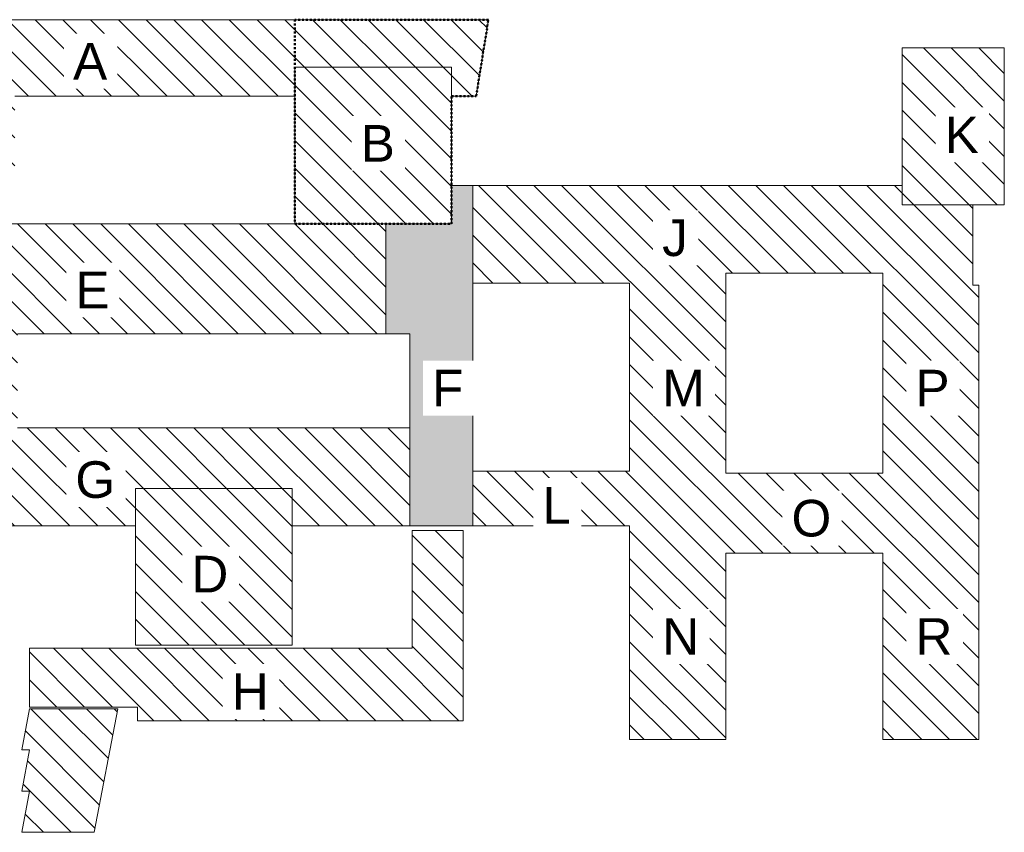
# Model space of a CAD drawing. Header units: centimetres. Extents: x -1737 to 22393, y -8842 to 3838.
# Tile 167 of 167: x 7335 to 22393, y -8842 to 3590. Entities that reach past the tile are written whole.
import ezdxf

# ---------------------------------------------------------------- set-up
doc = ezdxf.new("R2010")
doc.units = ezdxf.units.CM
doc.linetypes.add('Dash', pattern=[60, 30, -30])
for name, color, linetype, lineweight in [('A-DETL', 90, 'Continuous', 9), ('A-DETL-GENF', 92, 'Continuous', 9), ('A-DETL-MEDM', 33, 'Continuous', 13), ('A-DETL-WIDE', 214, 'Continuous', 18), ('G-ANNO-TEXT', 231, 'Continuous', 13)]:
    doc.layers.add(name, color=color, linetype=linetype, lineweight=lineweight)
doc.styles.add('Arial_12', font='arial.ttf', dxfattribs={"height": 560})
pattern_1 = [(315, (12857.5, 0), (212.132, 212.132), [])]

msp = doc.modelspace()

# ---------------------------------------------------------------- hatches: boundary and pattern name
at = {"layer": 'A-DETL-GENF', "lineweight": 18}
h = msp.add_hatch(dxfattribs=at)
h.set_pattern_fill('FP_2', color=130, style=0, pattern_type=2)
h.set_pattern_definition(pattern_1)
h.paths.add_polyline_path([(20833, 758), (22393, 758), (22393, 3158), (20833, 3158), (20833, 1054)], flags=0)
h.paths.add_polyline_path([(4859, 1220), (7259, 1220), (7259, 2420), (11541, 2420), (11541, 2865), (13941, 2865), (13941, 2420), (14316, 2420), (14503, 3590), (4859, 3590), (4859, 2420)], flags=0)
h = msp.add_hatch(dxfattribs=at)
h.set_pattern_fill('FP_2', color=130, style=0, pattern_type=2)
h.set_pattern_definition(pattern_1)
h.paths.add_polyline_path([(9104, -5981), (11504, -5981), (11504, -3581), (9104, -3581), (9104, -4882)], flags=0)
h.paths.add_polyline_path([(4867, -3135), (7304, -3135), (7304, -735), (4867, -735), (4867, -2655)], flags=0)
h.paths.add_polyline_path([(11541, 465), (13941, 465), (13941, 2865), (11541, 2865), (11541, 2420)], flags=0)
h = msp.add_hatch(dxfattribs=at)
h.set_pattern_fill('FP_2', color=130, style=0, pattern_type=2)
h.set_pattern_definition(pattern_1)
h.paths.add_polyline_path([(7486, -8842), (8476, -8842), (8836, -6952), (7486, -6952), (7366, -7582), (7486, -7582), (7366, -8212), (7486, -8212), (7366, -8842)], flags=0)
h.paths.add_polyline_path([(22003, -7423), (22003, -469), (21913, -469), (21913, 758), (20833, 758), (20833, 1054), (14263, 1054), (14263, -442), (16663, -442), (16663, -3319), (14263, -3319), (14263, -4155), (16663, -4155), (16663, -7423), (18133, -7423), (18133, -4573), (20533, -4573), (20533, -7423)], flags=0)
h.paths.add_polyline_path([(13304, -7135), (14116, -7135), (14116, -4225), (13336, -4225), (13336, -6025), (7486, -6025), (7486, -6925), (9136, -6925), (9136, -7135), (12934, -7135)], flags=0)
h.paths.add_polyline_path([(11504, -4155), (13304, -4155), (13304, -2655), (7304, -2655), (7304, -3135), (4267, -3135), (4267, -4155), (9104, -4155), (9104, -3581), (11504, -3581)], flags=0)
h.paths.add_polyline_path([(18133, -3346), (18133, -288), (20533, -288), (20533, -3346)], flags=0)
h.paths.add_polyline_path([(12934, -1215), (12934, 465), (4867, 465), (4867, -735), (7304, -735), (7304, -1215)], flags=0)
at = {"layer": 'A-DETL-GENF'}
msp.add_hatch(color=7, dxfattribs=at).paths.add_polyline_path([(14263, -4155), (14263, 1054), (13941, 1054), (13941, 465), (12934, 465), (12934, -1215), (13304, -1215), (13304, -4155), (13941, -4155)], flags=0)

# ---------------------------------------------------------------- linework, layer by layer
at = {"layer": 'A-DETL', "linetype": 'Dash', "lineweight": 50}
for p, q in [((11541, 3590), (11541, 465)), ((14503, 3590), (11541, 3590)), ((14316, 2420), (14503, 3590)), ((13941, 465), (13941, 2420)), ((13941, 2420), (14316, 2420)), ((11541, 465), (13941, 465))]:
    msp.add_line(p, q, dxfattribs=at)
at = {"layer": 'A-DETL-MEDM', "lineweight": 9}
for p, q in [((14503, 3590), (4859, 3590)), ((14316, 2420), (14503, 3590)), ((22393, 3158), (20833, 3158)), ((20833, 3158), (20833, 758)), ((22393, 758), (22393, 3158)), ((11541, 2420), (11541, 2865)), ((11541, 2865), (13941, 2865)), ((13941, 2865), (13941, 2420)), ((7259, 2420), (11541, 2420)), ((13941, 2420), (14316, 2420)), ((14263, 1054), (13941, 1054)), ((13941, 1054), (13941, 465)), ((20833, 1054), (13941, 1054)), ((13941, 1054), (13941, 465)), ((14263, -4155), (14263, 1054)), ((20833, 758), (20833, 1054)), ((21913, 758), (20833, 758)), ((20833, 758), (22393, 758)), ((21913, -469), (21913, 758)), ((13941, 465), (4867, 465)), ((13941, 465), (12934, 465)), ((12934, 465), (12934, -1215)), ((18133, -3346), (18133, -288)), ((18133, -288), (20533, -288)), ((20533, -288), (20533, -3346)), ((14263, -3319), (14263, -442)), ((14263, -442), (16663, -442)), ((16663, -442), (16663, -3319)), ((22003, -469), (21913, -469)), ((22003, -7423), (22003, -469)), ((7304, -1215), (13304, -1215)), ((12934, -1215), (13304, -1215)), ((13304, -1215), (13304, -4155)), ((13304, -1215), (13304, -2655)), ((13304, -2655), (7304, -2655)), ((16663, -3319), (14263, -3319)), ((20533, -3346), (18133, -3346)), ((9104, -4155), (9104, -3581)), ((9104, -3581), (11504, -3581)), ((11504, -3581), (11504, -4155)), ((4267, -4155), (9104, -4155)), ((11504, -4155), (16663, -4155)), ((13304, -4155), (14263, -4155)), ((16663, -4155), (16663, -7423)), ((14116, -4225), (13336, -4225)), ((13336, -4225), (13336, -6025)), ((14116, -7135), (14116, -4225)), ((18133, -7423), (18133, -4573)), ((18133, -4573), (20533, -4573)), ((20533, -4573), (20533, -7423)), ((13336, -6025), (7486, -6025)), ((7486, -6025), (7486, -6925)), ((7486, -6925), (9136, -6925)), ((9136, -6925), (9136, -7135)), ((7486, -6952), (7366, -7582)), ((8836, -6952), (7486, -6952)), ((8476, -8842), (8836, -6952)), ((9136, -7135), (14116, -7135)), ((16663, -7423), (18133, -7423)), ((20533, -7423), (22003, -7423)), ((7366, -7582), (7486, -7582)), ((7486, -7582), (7366, -8212)), ((7366, -8212), (7486, -8212)), ((7486, -8212), (7366, -8842)), ((7366, -8842), (8476, -8842))]:
    msp.add_line(p, q, dxfattribs=at)
at = {"layer": 'A-DETL-WIDE'}
for p, q in [((11541, 2865), (11541, 465)), ((13941, 2865), (11541, 2865)), ((13941, 465), (13941, 2865)), ((11541, 465), (13941, 465)), ((11504, -3581), (9104, -3581)), ((9104, -3581), (9104, -5981)), ((11504, -5981), (11504, -3581)), ((9104, -5981), (11504, -5981))]:
    msp.add_line(p, q, dxfattribs=at)

# ---------------------------------------------------------------- next in the draw order: texts
at = {"layer": 'G-ANNO-TEXT', "color": 7, "char_height": 560, "attachment_point": 1, "line_spacing_factor": 0.936439, "style": 'Arial_12', "bg_fill": 3, "box_fill_scale": 1.25, "bg_fill_color": 256, "bg_fill_true_color": 13158600, "bg_fill_transparency": 0}
for s, insert, width in [('\\pxt4.53571,9.07143,13.60714,18.14286,22.67857,27.21429,31.75,36.28571,40.82143,45.35714,49.89286,54.42857,58.96429,63.5,68.03571,72.57143,77.10714,81.64286,86.17857,90.71429,95.25,99.78571,104.32143,108.85714,113.39286,117.92857,122.46429,127,131.53571,136.07143,140.60714,145.14286;{A}', (8151, 3234), 535.3), ('\\pxt4.53571,9.07143,13.60714,18.14286,22.67857,27.21429,31.75,36.28571,40.82143,45.35714,49.89286,54.42857,58.96429,63.5,68.03571,72.57143,77.10714,81.64286,86.17857,90.71429,95.25,99.78571,104.32143,108.85714,113.39286,117.92857,122.46429,127,131.53571,136.07143,140.60714,145.14286;{B}', (12551, 1978), 535.3), ('\\pxt4.53571,9.07143,13.60714,18.14286,22.67857,27.21429,31.75,36.28571,40.82143,45.35714,49.89286,54.42857,58.96429,63.5,68.03571,72.57143,77.10714,81.64286,86.17857,90.71429,95.25,99.78571,104.32143,108.85714,113.39286,117.92857,122.46429,127,131.53571,136.07143,140.60714,145.14286;{K}', (21483, 2108), 535.3), ('\\pxt4.53571,9.07143,13.60714,18.14286,22.67857,27.21429,31.75,36.28571,40.82143,45.35714,49.89286,54.42857,58.96429,63.5,68.03571,72.57143,77.10714,81.64286,86.17857,90.71429,95.25,99.78571,104.32143,108.85714,113.39286,117.92857,122.46429,127,131.53571,136.07143,140.60714,145.14286;{J}', (17161, 534), 414.1), ('\\pxt4.53571,9.07143,13.60714,18.14286,22.67857,27.21429,31.75,36.28571,40.82143,45.35714,49.89286,54.42857,58.96429,63.5,68.03571,72.57143,77.10714,81.64286,86.17857,90.71429,95.25,99.78571,104.32143,108.85714,113.39286,117.92857,122.46429,127,131.53571,136.07143,140.60714,145.14286;{E}', (8186, -266), 535.3), ('\\pxt4.53571,9.07143,13.60714,18.14286,22.67857,27.21429,31.75,36.28571,40.82143,45.35714,49.89286,54.42857,58.96429,63.5,68.03571,72.57143,77.10714,81.64286,86.17857,90.71429,95.25,99.78571,104.32143,108.85714,113.39286,117.92857,122.46429,127,131.53571,136.07143,140.60714,145.14286;{F}', (13643, -1766), 494.9), ('\\pxt4.53571,9.07143,13.60714,18.14286,22.67857,27.21429,31.75,36.28571,40.82143,45.35714,49.89286,54.42857,58.96429,63.5,68.03571,72.57143,77.10714,81.64286,86.17857,90.71429,95.25,99.78571,104.32143,108.85714,113.39286,117.92857,122.46429,127,131.53571,136.07143,140.60714,145.14286;{M}', (17161, -1766), 668.62), ('\\pxt4.53571,9.07143,13.60714,18.14286,22.67857,27.21429,31.75,36.28571,40.82143,45.35714,49.89286,54.42857,58.96429,63.5,68.03571,72.57143,77.10714,81.64286,86.17857,90.71429,95.25,99.78571,104.32143,108.85714,113.39286,117.92857,122.46429,127,131.53571,136.07143,140.60714,145.14286;{P}', (21035, -1766), 535.3), ('\\pxt4.53571,9.07143,13.60714,18.14286,22.67857,27.21429,31.75,36.28571,40.82143,45.35714,49.89286,54.42857,58.96429,63.5,68.03571,72.57143,77.10714,81.64286,86.17857,90.71429,95.25,99.78571,104.32143,108.85714,113.39286,117.92857,122.46429,127,131.53571,136.07143,140.60714,145.14286;{G}', (8186, -3166), 628.22), ('\\pxt4.53571,9.07143,13.60714,18.14286,22.67857,27.21429,31.75,36.28571,40.82143,45.35714,49.89286,54.42857,58.96429,63.5,68.03571,72.57143,77.10714,81.64286,86.17857,90.71429,95.25,99.78571,104.32143,108.85714,113.39286,117.92857,122.46429,127,131.53571,136.07143,140.60714,145.14286;{L}', (15329, -3560), 454.5), ('\\pxt4.53571,9.07143,13.60714,18.14286,22.67857,27.21429,31.75,36.28571,40.82143,45.35714,49.89286,54.42857,58.96429,63.5,68.03571,72.57143,77.10714,81.64286,86.17857,90.71429,95.25,99.78571,104.32143,108.85714,113.39286,117.92857,122.46429,127,131.53571,136.07143,140.60714,145.14286;{O}', (19139, -3756), 628.22), ('\\pxt4.53571,9.07143,13.60714,18.14286,22.67857,27.21429,31.75,36.28571,40.82143,45.35714,49.89286,54.42857,58.96429,63.5,68.03571,72.57143,77.10714,81.64286,86.17857,90.71429,95.25,99.78571,104.32143,108.85714,113.39286,117.92857,122.46429,127,131.53571,136.07143,140.60714,145.14286;{D}', (9961, -4612), 587.82), ('\\pxt4.53571,9.07143,13.60714,18.14286,22.67857,27.21429,31.75,36.28571,40.82143,45.35714,49.89286,54.42857,58.96429,63.5,68.03571,72.57143,77.10714,81.64286,86.17857,90.71429,95.25,99.78571,104.32143,108.85714,113.39286,117.92857,122.46429,127,131.53571,136.07143,140.60714,145.14286;{N}', (17161, -5566), 587.82), ('\\pxt4.53571,9.07143,13.60714,18.14286,22.67857,27.21429,31.75,36.28571,40.82143,45.35714,49.89286,54.42857,58.96429,63.5,68.03571,72.57143,77.10714,81.64286,86.17857,90.71429,95.25,99.78571,104.32143,108.85714,113.39286,117.92857,122.46429,127,131.53571,136.07143,140.60714,145.14286;{R}', (21035, -5566), 587.82), ('\\pxt4.53571,9.07143,13.60714,18.14286,22.67857,27.21429,31.75,36.28571,40.82143,45.35714,49.89286,54.42857,58.96429,63.5,68.03571,72.57143,77.10714,81.64286,86.17857,90.71429,95.25,99.78571,104.32143,108.85714,113.39286,117.92857,122.46429,127,131.53571,136.07143,140.60714,145.14286;{H}', (10579, -6408), 587.82)]:
    msp.add_mtext(s, dxfattribs=dict(at, insert=insert, width=width))

doc.saveas('drawing.dxf')
